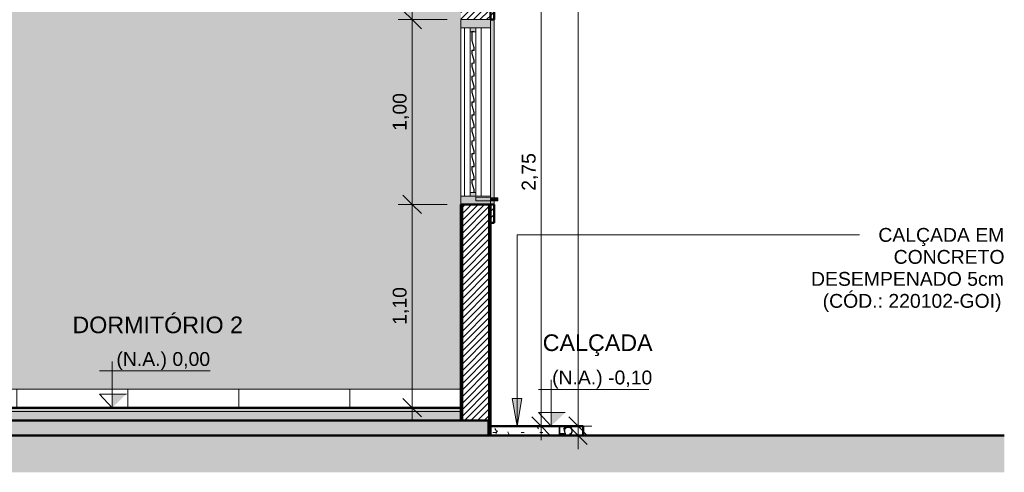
# Model space of a CAD drawing. Header units: metres. Extents: x -28.2 to 13.6, y -1.6 to 5.9.
# Tile 77 of 159: x -13.8 to -8.5, y -0.4 to 2.1. Entities that reach past the tile are written whole.
import ezdxf

# ---------------------------------------------------------------- set-up
doc = ezdxf.new("R2010")
doc.units = ezdxf.units.M
for name, color, linetype, lineweight in [('A-ANNO-DIMS', 7, 'Continuous', 9), ('A-ANNO-DIMS-50', 7, 'Continuous', 9), ('A-DETL-GENF', 7, 'Continuous', 5), ('A-FLOR', 7, 'Continuous', 5), ('A-FLOR-MCUT', 7, 'Continuous', 5), ('A-FLOR-PATT', 7, 'Continuous', 50), ('A-GLAZ', 7, 'Continuous', 5), ('A-WALL', 7, 'Continuous', 5), ('A-WALL-PATT', 7, 'Continuous', 5), ('G-ANNO-DIMS', 7, 'Continuous', 9), ('G-ANNO-TEXT', 7, 'Continuous', 9), ('I-WALL', 7, 'Continuous', 5), ('Q-CASE', 7, 'Continuous', 5)]:
    doc.layers.add(name, color=color, linetype=linetype, lineweight=lineweight)
doc.layers.add('A-DETL', color=7, linetype='Continuous', lineweight=5, true_color=0x00a600)
doc.styles.add('Arial', font='arial.ttf', dxfattribs={"height": 0.09})
doc.styles.add('Arial_1', font='arial.ttf', dxfattribs={"height": 0.075})
doc.dimstyles.new('Com_linha__ref__contínua__-_Cor_Vermelha_Arial_1_5mm', dxfattribs={"dimscale": 0.3048, "dimtxt": 0.076519, "dimasz": 0.328084, "dimexe": 0.246063, "dimexo": 0.246063, "dimgap": 0.024606, "dimtad": 1, "dimrnd": 0.01, "dimzin": 0, "dimdsep": 46, "dimtxsty": 'Arial_1', "dimblk1": 'OBLIQUE', "dimblk2": 'OBLIQUE', "dimsah": 1, "dimcen": 0.09, "dimdle": 0.246063, "dimazin": 0, "dimtfac": 1, "dimtdec": 4, "dimtix": 1, "dimtmove": 0, "dimatfit": 3, "dimfxl": 1, "dimtvp": 1, "dimtolj": 1, "dimtzin": 0, "dimarcsym": 2})
doc.dimstyles.new('Com_linha__ref__contínua__-_Cor_Vermelha_Arial_1_5mm_2', dxfattribs={"dimscale": 0.3048, "dimtxt": 0.076519, "dimasz": 0.328084, "dimexe": 0.246063, "dimexo": 0.246063, "dimgap": 0.024606, "dimtad": 1, "dimdec": 1, "dimlfac": 100, "dimrnd": 0.1, "dimdsep": 46, "dimtxsty": 'Arial_1', "dimblk1": 'OBLIQUE', "dimblk2": 'OBLIQUE', "dimsah": 1, "dimcen": 0.09, "dimdle": 0.246063, "dimazin": 0, "dimtfac": 1, "dimtdec": 4, "dimtix": 1, "dimtmove": 0, "dimatfit": 3, "dimfxl": 1, "dimtvp": 1, "dimtolj": 1, "dimtzin": 0, "dimarcsym": 2})
pattern_1 = [(45, (-14.575, 2.812), (-0.01767767, 0.01767767), [])]
pattern_2 = [(0, (-14.575, 2.812), (0.2032, 0.0508), [0.01676, -0.13564, 0.01676, -0.13564, -0.8128]), (0, (-14.575, 2.812), (0.2032, 0.0508), [-0.3048, 0.01676, -0.28804, 0.01676, -0.13564, -0.3556]), (0, (-14.575, 2.812), (0.2032, 0.0508), [-0.762, 0.01676, -0.08484, 0.01676, -0.23724]), (120, (-14.499, 2.838), (-0.1455941, 0.15057636), [0.01676, -0.13564, 0.01676, -0.13564, -0.8128]), (120, (-14.499, 2.838), (-0.1455941, 0.15057636), [-0.3048, 0.01676, -0.28804, 0.01676, -0.13564, -0.3556]), (120, (-14.499, 2.838), (-0.1455941, 0.15057636), [-0.762, 0.01676, -0.08484, 0.01676, -0.23724]), (240, (-14.473, 2.939), (-0.0576059, -0.20137636), [0.01676, -0.13564, 0.01676, -0.13564, -0.8128]), (240, (-14.473, 2.939), (-0.0576059, -0.20137636), [-0.3048, 0.01676, -0.28804, 0.01676, -0.13564, -0.3556]), (240, (-14.473, 2.939), (-0.0576059, -0.20137636), [-0.762, 0.01676, -0.08484, 0.01676, -0.23724])]

# ---------------------------------------------------------------- blocks, each defined once
blk = doc.blocks.new('JANELA DE CORRE_-2633398-D0')
at = {"layer": 'A-GLAZ', "true_color": 0xf4f4f4}
h = blk.add_hatch(color=7, dxfattribs=at)
h.paths.add_polyline_path([(-11.385, 1.1), (-11.235, 1.1), (-11.235, 1.145), (-11.395, 1.145), (-11.395, 1.1)])
h.paths.add_polyline_path([(-11.3526, 2.055), (-11.235, 2.055), (-11.235, 2.1), (-11.395, 2.1), (-11.395, 2.055), (-11.375, 2.055)])
h = blk.add_hatch(color=7, dxfattribs=at)
h.paths.add_polyline_path([(-11.315, 1.145), (-11.315, 1.165), (-11.345, 1.165), (-11.345, 1.145)])
h.paths.add_polyline_path([(-11.315, 2.035), (-11.315, 2.055), (-11.345, 2.055), (-11.345, 2.035)])
blk.add_hatch(color=7, dxfattribs=at).paths.add_polyline_path([(-11.324, 1.165), (-11.324, 1.1801), (-11.334, 1.2151), (-11.334, 1.234), (-11.324, 1.234), (-11.324, 1.2501), (-11.334, 1.2851), (-11.334, 1.304), (-11.324, 1.304), (-11.324, 1.3201), (-11.334, 1.3551), (-11.334, 1.374), (-11.324, 1.374), (-11.324, 1.3901), (-11.334, 1.4251), (-11.334, 1.444), (-11.324, 1.444), (-11.324, 1.4601), (-11.334, 1.4951), (-11.334, 1.514), (-11.324, 1.514), (-11.324, 1.5301), (-11.334, 1.5651), (-11.334, 1.584), (-11.324, 1.584), (-11.324, 1.6001), (-11.334, 1.6351), (-11.334, 1.654), (-11.324, 1.654), (-11.324, 1.6701), (-11.334, 1.7051), (-11.334, 1.724), (-11.324, 1.724), (-11.324, 1.7401), (-11.334, 1.7751), (-11.334, 1.794), (-11.324, 1.794), (-11.324, 1.8101), (-11.334, 1.8451), (-11.334, 1.864), (-11.324, 1.864), (-11.324, 1.8801), (-11.334, 1.9151), (-11.334, 1.934), (-11.324, 1.934), (-11.324, 1.9501), (-11.334, 1.9851), (-11.334, 2.035), (-11.335, 2.035), (-11.335, 1.985), (-11.325, 1.9481), (-11.325, 1.935), (-11.335, 1.935), (-11.335, 1.915), (-11.325, 1.88), (-11.325, 1.865), (-11.335, 1.865), (-11.335, 1.845), (-11.325, 1.81), (-11.325, 1.795), (-11.335, 1.795), (-11.335, 1.775), (-11.325, 1.74), (-11.325, 1.725), (-11.335, 1.725), (-11.335, 1.705), (-11.325, 1.67), (-11.325, 1.655), (-11.335, 1.655), (-11.335, 1.635), (-11.325, 1.6), (-11.325, 1.585), (-11.335, 1.585), (-11.3347, 1.5638), (-11.325, 1.53), (-11.325, 1.515), (-11.335, 1.515), (-11.335, 1.495), (-11.325, 1.46), (-11.325, 1.445), (-11.335, 1.445), (-11.335, 1.425), (-11.325, 1.39), (-11.325, 1.375), (-11.335, 1.375), (-11.335, 1.355), (-11.325, 1.32), (-11.325, 1.305), (-11.335, 1.305), (-11.335, 1.285), (-11.325, 1.25), (-11.325, 1.235), (-11.335, 1.235), (-11.335, 1.215), (-11.325, 1.1796), (-11.325, 1.165)])
at = {"layer": 'A-GLAZ', "lineweight": 15}
for p, q in [((-11.395, 2.1), (-11.395, 2.055)), ((-11.235, 2.1), (-11.395, 2.1)), ((-11.235, 2.055), (-11.235, 2.1)), ((-11.395, 2.055), (-11.235, 2.055)), ((-11.345, 2.055), (-11.345, 2.035)), ((-11.315, 2.055), (-11.345, 2.055)), ((-11.345, 2.035), (-11.315, 2.035)), ((-11.325, 2.036), (-11.335, 2.036)), ((-11.335, 2.036), (-11.335, 1.985)), ((-11.334, 1.9851), (-11.334, 2.035)), ((-11.334, 2.035), (-11.325, 2.035)), ((-11.325, 2.035), (-11.325, 2.036)), ((-11.315, 2.035), (-11.315, 2.055)), ((-11.335, 1.985), (-11.325, 1.95)), ((-11.324, 1.9501), (-11.334, 1.9851)), ((-11.325, 1.935), (-11.335, 1.935)), ((-11.335, 1.935), (-11.335, 1.915)), ((-11.334, 1.9151), (-11.334, 1.934)), ((-11.334, 1.934), (-11.324, 1.934)), ((-11.325, 1.95), (-11.325, 1.935)), ((-11.324, 1.934), (-11.324, 1.9501)), ((-11.335, 1.915), (-11.325, 1.88)), ((-11.325, 1.865), (-11.335, 1.865)), ((-11.335, 1.865), (-11.335, 1.845)), ((-11.324, 1.8801), (-11.334, 1.9151)), ((-11.334, 1.8451), (-11.334, 1.864)), ((-11.334, 1.864), (-11.324, 1.864)), ((-11.325, 1.88), (-11.325, 1.865)), ((-11.324, 1.864), (-11.324, 1.8801)), ((-11.335, 1.845), (-11.325, 1.81)), ((-11.324, 1.8101), (-11.334, 1.8451)), ((-11.325, 1.81), (-11.325, 1.795)), ((-11.324, 1.794), (-11.324, 1.8101)), ((-11.325, 1.795), (-11.335, 1.795)), ((-11.335, 1.795), (-11.335, 1.775)), ((-11.335, 1.775), (-11.325, 1.74)), ((-11.334, 1.7751), (-11.334, 1.794)), ((-11.334, 1.794), (-11.324, 1.794)), ((-11.324, 1.7401), (-11.334, 1.7751)), ((-11.325, 1.725), (-11.335, 1.725)), ((-11.335, 1.725), (-11.335, 1.705)), ((-11.335, 1.705), (-11.325, 1.67)), ((-11.334, 1.7051), (-11.334, 1.724)), ((-11.334, 1.724), (-11.324, 1.724)), ((-11.324, 1.6701), (-11.334, 1.7051)), ((-11.325, 1.74), (-11.325, 1.725)), ((-11.324, 1.724), (-11.324, 1.7401)), ((-11.325, 1.655), (-11.335, 1.655)), ((-11.335, 1.655), (-11.335, 1.635)), ((-11.334, 1.6351), (-11.334, 1.654)), ((-11.334, 1.654), (-11.324, 1.654)), ((-11.325, 1.67), (-11.325, 1.655)), ((-11.324, 1.654), (-11.324, 1.6701)), ((-11.335, 1.635), (-11.325, 1.6)), ((-11.324, 1.6001), (-11.334, 1.6351)), ((-11.325, 1.6), (-11.325, 1.585)), ((-11.324, 1.584), (-11.324, 1.6001)), ((-11.325, 1.585), (-11.335, 1.585)), ((-11.335, 1.585), (-11.335, 1.565)), ((-11.335, 1.565), (-11.325, 1.53)), ((-11.334, 1.5651), (-11.334, 1.584)), ((-11.334, 1.584), (-11.324, 1.584)), ((-11.324, 1.5301), (-11.334, 1.5651)), ((-11.325, 1.515), (-11.335, 1.515)), ((-11.335, 1.515), (-11.335, 1.495)), ((-11.335, 1.495), (-11.325, 1.46)), ((-11.334, 1.4951), (-11.334, 1.514)), ((-11.334, 1.514), (-11.324, 1.514)), ((-11.324, 1.4601), (-11.334, 1.4951)), ((-11.325, 1.53), (-11.325, 1.515)), ((-11.324, 1.514), (-11.324, 1.5301)), ((-11.325, 1.445), (-11.335, 1.445)), ((-11.335, 1.445), (-11.335, 1.425)), ((-11.334, 1.4251), (-11.334, 1.444)), ((-11.334, 1.444), (-11.324, 1.444)), ((-11.325, 1.46), (-11.325, 1.445)), ((-11.324, 1.444), (-11.324, 1.4601)), ((-11.335, 1.425), (-11.325, 1.39)), ((-11.324, 1.3901), (-11.334, 1.4251)), ((-11.325, 1.39), (-11.325, 1.375)), ((-11.324, 1.374), (-11.324, 1.3901)), ((-11.325, 1.375), (-11.335, 1.375)), ((-11.335, 1.375), (-11.335, 1.355)), ((-11.335, 1.355), (-11.325, 1.32)), ((-11.334, 1.3551), (-11.334, 1.374)), ((-11.334, 1.374), (-11.324, 1.374)), ((-11.324, 1.3201), (-11.334, 1.3551)), ((-11.325, 1.305), (-11.335, 1.305)), ((-11.335, 1.305), (-11.335, 1.285)), ((-11.335, 1.285), (-11.325, 1.25)), ((-11.334, 1.2851), (-11.334, 1.304)), ((-11.334, 1.304), (-11.324, 1.304)), ((-11.324, 1.2501), (-11.334, 1.2851)), ((-11.325, 1.32), (-11.325, 1.305)), ((-11.324, 1.304), (-11.324, 1.3201)), ((-11.325, 1.235), (-11.335, 1.235)), ((-11.335, 1.235), (-11.335, 1.215)), ((-11.334, 1.2151), (-11.334, 1.234)), ((-11.334, 1.234), (-11.324, 1.234)), ((-11.325, 1.25), (-11.325, 1.235)), ((-11.324, 1.234), (-11.324, 1.2501)), ((-11.335, 1.215), (-11.325, 1.18)), ((-11.324, 1.1801), (-11.334, 1.2151)), ((-11.325, 1.18), (-11.325, 1.165)), ((-11.324, 1.165), (-11.324, 1.1801)), ((-11.395, 1.145), (-11.395, 1.1)), ((-11.235, 1.145), (-11.395, 1.145)), ((-11.345, 1.165), (-11.345, 1.145)), ((-11.315, 1.165), (-11.345, 1.165)), ((-11.345, 1.145), (-11.315, 1.145)), ((-11.325, 1.165), (-11.324, 1.165)), ((-11.315, 1.145), (-11.315, 1.165)), ((-11.235, 1.1), (-11.235, 1.145)), ((-11.395, 1.1), (-11.235, 1.1))]:
    blk.add_line(p, q, dxfattribs=at)
at = {"layer": 'A-GLAZ'}
for p, q in [((-11.395, 1.145), (-11.395, 2.055)), ((-11.375, 1.145), (-11.375, 2.055)), ((-11.345, 2.035), (-11.345, 1.165)), ((-11.345, 1.165), (-11.345, 2.035)), ((-11.315, 1.165), (-11.315, 2.035)), ((-11.315, 2.035), (-11.315, 1.165)), ((-11.285, 2.055), (-11.285, 1.145)), ((-11.235, 2.055), (-11.235, 1.145))]:
    blk.add_line(p, q, dxfattribs=at)
blk = doc.blocks.new('Componentes de gabinete 1 - Componentes de gabinete 1-2086930-D')
at = {"layer": 'Q-CASE', "true_color": 0xd2d2d2}
blk.add_hatch(color=254, dxfattribs=at).paths.add_polyline_path([(-11.203, 1.12), (-11.195, 1.12), (-11.195, 1.1358), (-11.235, 1.1372), (-11.235, 1.12), (-11.2068, 1.1203), (-11.2048, 1.1217), (-11.2036, 1.1206)])
at = {"layer": 'Q-CASE', "lineweight": 15}
for p, q in [((-11.195, 1.1358), (-11.315, 1.14)), ((-11.315, 1.14), (-11.315, 1.12)), ((-11.315, 1.12), (-11.207, 1.12)), ((-11.203, 1.12), (-11.195, 1.12)), ((-11.195, 1.12), (-11.195, 1.1358))]:
    blk.add_line(p, q, dxfattribs=at)
blk.add_arc((-11.205, 1.12), 0.002, 0, 180, dxfattribs=at)
blk = doc.blocks.new('Paredes 1 - Paredes 1-2288142-D')
at = {"layer": 'A-WALL', "true_color": 0x808080}
h = blk.add_hatch(dxfattribs=at)
h.set_pattern_fill('FP_1', color=8, style=0, pattern_type=2)
h.set_pattern_definition(pattern_1)
h.paths.add_polyline_path([(-11.215, 1), (-11.215, 1.1), (-11.235, 1.1), (-11.235, 1)])
h.paths.add_polyline_path([(-11.235, 2.1), (-11.215, 2.1), (-11.215, 2.2), (-11.235, 2.2)])
at = {"layer": 'A-WALL', "true_color": 0xc0c0c0}
h = blk.add_hatch(color=9, dxfattribs=at)
h.paths.add_polyline_path([(-11.235, 1.1), (-11.215, 1.1), (-11.215, 1.12), (-11.235, 1.12)])
h.paths.add_polyline_path([(-11.215, 1.1365), (-11.215, 2.1), (-11.235, 2.1), (-11.235, 1.1372)])
at = {"layer": 'A-WALL', "lineweight": 50}
for p, q in [((-11.215, 2.2), (-11.235, 2.2)), ((-11.235, 2.2), (-11.235, 2.1)), ((-11.215, 2.1), (-11.215, 2.2)), ((-11.235, 2.1), (-11.215, 2.1)), ((-11.215, 1.1), (-11.235, 1.1)), ((-11.235, 1.1), (-11.235, 1)), ((-11.215, 1), (-11.215, 1.1)), ((-11.235, 1), (-11.215, 1))]:
    blk.add_line(p, q, dxfattribs=at)
at = {"layer": 'A-WALL'}
for p, q in [((-11.215, 2.1), (-11.215, 1.1365)), ((-11.215, 1.12), (-11.215, 1.1))]:
    blk.add_line(p, q, dxfattribs=at)
blk = doc.blocks.new('Elevações de ponto - Cota de elevação - corte _N_O e N_A_-1979376-D')
at = {"layer": 'G-ANNO-DIMS'}
blk.add_hatch(color=256, dxfattribs=at).paths.add_polyline_path([(-17.2866, 0.0736), (-17.3631, 0), (-17.3631, 0.0736)])
for p, q in [((-17.3631, 0), (-17.3631, 0.25)), ((-17.4317, 0.1986), (-16.8339, 0.1986)), ((-17.3631, 0), (-17.4317, 0.0736)), ((-17.4317, 0.0736), (-17.2866, 0.0736)), ((-17.3631, 0.0736), (-17.4317, 0.0736)), ((-17.4317, 0.0736), (-17.3631, 0)), ((-17.3631, 0), (-17.3631, 0.0736))]:
    blk.add_line(p, q, dxfattribs=at)
blk = doc.blocks.new('DIMBLOCK5-D')
at = {"layer": 'A-ANNO-DIMS-50', "color": 242, "true_color": 0xbd2b2e, "transparency": 16777216}
for p, q in [((-11.6586, 1.1), (-11.7086, 1.15)), ((-11.6586, 1.1), (-11.7336, 1.1)), ((-11.6586, -0.075), (-11.6586, 1.1)), ((-11.6586, 1.1), (-11.6086, 1.05)), ((-11.6586, 1.1), (-11.47, 1.1)), ((-11.6586, 0), (-11.7086, 0.05)), ((-11.6586, 0), (-11.6086, -0.05)), ((-11.6586, 0), (-11.7336, 0)), ((-11.6586, 0), (-11.6543, 0))]:
    blk.add_line(p, q, dxfattribs=at)
at = {"layer": 'A-ANNO-DIMS-50', "color": 0, "transparency": 16777216, "insert": (-11.7635, 0.4488), "char_height": 0.075, "width": 0.242979, "attachment_point": 1, "rotation": 90, "line_spacing_factor": 0.941778, "style": 'Arial_1'}
blk.add_mtext('1,10', dxfattribs=at)
blk = doc.blocks.new('_Oblique')
at = {"color": 0, "linetype": 'ByBlock', "lineweight": -2}
blk.add_line((-0.5, -0.5), (0.5, 0.5), dxfattribs=at)
blk = doc.blocks.new('DIMBLOCK6-D')
at = {"layer": 'A-ANNO-DIMS-50', "color": 242, "true_color": 0xbd2b2e, "transparency": 16777216}
for p, q in [((-11.6586, 2.1), (-11.7086, 2.15)), ((-11.6586, 2.1), (-11.7336, 2.1)), ((-11.6586, 1.1), (-11.6586, 2.1)), ((-11.6586, 2.1), (-11.6086, 2.05)), ((-11.6586, 2.1), (-11.47, 2.1)), ((-11.6586, 1.1), (-11.7086, 1.15)), ((-11.6586, 1.1), (-11.7336, 1.1)), ((-11.6586, 1.1), (-11.6086, 1.05)), ((-11.6586, 1.1), (-11.47, 1.1))]:
    blk.add_line(p, q, dxfattribs=at)
at = {"layer": 'A-ANNO-DIMS-50', "color": 0, "transparency": 16777216, "insert": (-11.7635, 1.4988), "char_height": 0.075, "width": 0.242979, "attachment_point": 1, "rotation": 90, "line_spacing_factor": 0.941778, "style": 'Arial_1'}
blk.add_mtext('1,00', dxfattribs=at)
blk = doc.blocks.new('DIMBLOCK7-D')
at = {"layer": 'A-ANNO-DIMS-50', "color": 242, "true_color": 0xbd2b2e, "transparency": 16777216}
for p, q in [((-11.6586, 2.53), (-11.7086, 2.58)), ((-11.6586, 2.1), (-11.6586, 2.605)), ((-11.6586, 2.53), (-11.7336, 2.53)), ((-11.6586, 2.53), (-11.6086, 2.48)), ((-11.6586, 2.53), (-11.6543, 2.53)), ((-11.6586, 2.1), (-11.7086, 2.15)), ((-11.6586, 2.1), (-11.7336, 2.1)), ((-11.6586, 2.1), (-11.6086, 2.05)), ((-11.6586, 2.1), (-11.47, 2.1))]:
    blk.add_line(p, q, dxfattribs=at)
at = {"layer": 'A-ANNO-DIMS-50', "color": 0, "transparency": 16777216, "insert": (-11.7635, 2.2138), "char_height": 0.075, "width": 0.242979, "attachment_point": 1, "rotation": 90, "line_spacing_factor": 0.941778, "style": 'Arial_1'}
blk.add_mtext('0,43', dxfattribs=at)
blk = doc.blocks.new('DIMBLOCK18-D')
at = {"layer": 'A-ANNO-DIMS-50', "color": 242, "true_color": 0xbd2b2e, "transparency": 16777216}
for p, q in [((-10.9616, 2.65), (-11.0116, 2.7)), ((-10.9616, 2.65), (-11.16, 2.65)), ((-10.9616, 2.65), (-10.9616, -0.175)), ((-10.9616, 2.65), (-10.9116, 2.6)), ((-10.9616, 2.65), (-10.8866, 2.65)), ((-10.9616, -0.1), (-11.0116, -0.05)), ((-10.9616, -0.1), (-10.9659, -0.1)), ((-10.9616, -0.1), (-10.9116, -0.15)), ((-10.9616, -0.1), (-10.8866, -0.1))]:
    blk.add_line(p, q, dxfattribs=at)
at = {"layer": 'A-ANNO-DIMS-50', "color": 0, "transparency": 16777216, "insert": (-11.0665, 1.1738), "char_height": 0.075, "width": 0.242979, "attachment_point": 1, "rotation": 90, "line_spacing_factor": 0.941778, "style": 'Arial_1'}
blk.add_mtext('2,75', dxfattribs=at)
blk = doc.blocks.new('DIMBLOCK19-D')
at = {"layer": 'A-ANNO-DIMS-50', "color": 242, "true_color": 0xbd2b2e, "transparency": 16777216}
for p, q in [((-10.7616, -0.1), (-10.8116, -0.05)), ((-10.7616, -0.225), (-10.7616, -0.025)), ((-10.7616, -0.1), (-10.8366, -0.1)), ((-10.7616, -0.15), (-10.8116, -0.1)), ((-10.7616, -0.1), (-10.7116, -0.15)), ((-10.7616, -0.1), (-10.7573, -0.1)), ((-10.7616, -0.15), (-10.8366, -0.15)), ((-10.7616, -0.15), (-10.7116, -0.2)), ((-10.7616, -0.15), (-10.7573, -0.15))]:
    blk.add_line(p, q, dxfattribs=at)
at = {"layer": 'A-ANNO-DIMS-50', "color": 0, "transparency": 16777216, "insert": (-10.8665, -0.1538), "char_height": 0.075, "width": 0.069221, "attachment_point": 1, "rotation": 90, "line_spacing_factor": 0.941778, "style": 'Arial_1'}
blk.add_mtext('5', dxfattribs=at)
blk = doc.blocks.new('DIMBLOCK20-D')
at = {"layer": 'A-ANNO-DIMS-50', "color": 242, "true_color": 0xbd2b2e, "transparency": 16777216}
for p, q in [((-10.7616, 5.325), (-10.7616, -0.175)), ((-10.7616, 5.25), (-10.8116, 5.3)), ((-10.7616, 5.25), (-11.14, 5.25)), ((-10.7616, 5.25), (-10.7116, 5.2)), ((-10.7616, 5.25), (-10.6866, 5.25)), ((-10.7616, -0.1), (-10.8116, -0.05)), ((-10.7616, -0.1), (-10.7659, -0.1)), ((-10.7616, -0.1), (-10.7116, -0.15)), ((-10.7616, -0.1), (-10.6866, -0.1))]:
    blk.add_line(p, q, dxfattribs=at)
at = {"layer": 'A-ANNO-DIMS-50', "color": 0, "transparency": 16777216, "insert": (-10.8665, 2.4738), "char_height": 0.075, "width": 0.242979, "attachment_point": 1, "rotation": 90, "line_spacing_factor": 0.941778, "style": 'Arial_1'}
blk.add_mtext('5,35', dxfattribs=at)

msp = doc.modelspace()

# ---------------------------------------------------------------- hatches: boundary and pattern name
at = {"layer": 'A-DETL-GENF', "true_color": 0xd2e2c2}
msp.add_hatch(color=254, dxfattribs=at).paths.add_polyline_path([(-10.735, -0.35), (-8.4579, -0.35), (-8.4579, -0.15), (-28.219, -0.15), (-28.219, -0.35), (-10.928, -0.35)])
at = {"layer": 'A-FLOR', "true_color": 0x808080}
h = msp.add_hatch(dxfattribs=at)
h.set_pattern_fill('FP_2', color=8, style=0, pattern_type=2)
h.set_pattern_definition(pattern_2)
h.paths.add_polyline_path([(-14.115, -0.02), (-11.395, -0.02), (-11.395, 0), (-15.315, 0), (-15.315, -0.02), (-14.155, -0.02)])
h.paths.add_polyline_path([(-18.073, -0.02), (-15.475, -0.02), (-15.475, 0), (-18.075, 0), (-18.075, -0.02)])
at = {"layer": 'A-FLOR-PATT', "lineweight": 5, "true_color": 0x808080}
h = msp.add_hatch(dxfattribs=at)
h.set_pattern_fill('FP_2', color=8, style=0, pattern_type=2)
h.set_pattern_definition(pattern_2)
h.paths.add_polyline_path([(-14.195, -0.07), (-11.395, -0.07), (-11.395, -0.02), (-15.315, -0.02), (-15.315, -0.07), (-14.6332, -0.07)])
h.paths.add_polyline_path([(-17.7209, -0.07), (-15.475, -0.07), (-15.475, -0.02), (-18.075, -0.02), (-18.075, -0.07)])
h = msp.add_hatch(dxfattribs=at)
h.set_pattern_fill('FP_2', color=8, style=0, pattern_type=2)
h.set_pattern_definition(pattern_2)
h.paths.add_polyline_path([(-11.5456, -0.15), (-11.245, -0.15), (-11.245, -0.07), (-18.225, -0.07), (-18.225, -0.15), (-11.7, -0.15)])
h = msp.add_hatch(dxfattribs=at)
h.set_pattern_fill('FP_2', color=8, style=0, pattern_type=2)
h.set_pattern_definition(pattern_2)
h.paths.add_polyline_path([(-11.235, -0.15), (-10.735, -0.15), (-10.735, -0.1), (-11.235, -0.1)])
at = {"layer": 'A-WALL-PATT', "true_color": 0x808080}
h = msp.add_hatch(dxfattribs=at)
h.set_pattern_fill('FP_1', color=8, style=0, pattern_type=2)
h.set_pattern_definition(pattern_1)
h.paths.add_polyline_path([(-11.3875, -0.07), (-11.3875, 1.1), (-11.39, 1.1), (-11.39, -0.07)])
h.paths.add_polyline_path([(-11.3875, 2.1), (-11.3875, 2.65), (-11.39, 2.65), (-11.39, 2.1)])
h = msp.add_hatch(dxfattribs=at)
h.set_pattern_fill('FP_1', color=8, style=0, pattern_type=2)
h.set_pattern_definition(pattern_1)
h.paths.add_polyline_path([(-11.385, -0.07), (-11.385, 1.1), (-11.3875, 1.1), (-11.3875, -0.07)])
h.paths.add_polyline_path([(-11.385, 2.1), (-11.385, 2.65), (-11.3875, 2.6498), (-11.3875, 2.1)])
h = msp.add_hatch(dxfattribs=at)
h.set_pattern_fill('FP_1', color=8, style=0, pattern_type=2)
h.set_pattern_definition(pattern_1)
h.paths.add_polyline_path([(-11.245, -0.07), (-11.245, 1.1), (-11.385, 1.1), (-11.385, -0.07)])
h.paths.add_polyline_path([(-11.385, 2.1), (-11.245, 2.1), (-11.245, 2.65), (-11.385, 2.6497), (-11.385, 2.1402)])
h = msp.add_hatch(dxfattribs=at)
h.set_pattern_fill('FP_1', color=8, style=0, pattern_type=2)
h.set_pattern_definition(pattern_1)
h.paths.add_polyline_path([(-11.245, -0.07), (-11.2425, -0.07), (-11.2425, 1.1), (-11.245, 1.1), (-11.245, -0.0422)])
h.paths.add_polyline_path([(-11.2425, 2.1), (-11.2425, 2.65), (-11.245, 2.65), (-11.245, 2.1)])
h = msp.add_hatch(dxfattribs=at)
h.set_pattern_fill('FP_1', color=8, style=0, pattern_type=2)
h.set_pattern_definition(pattern_1)
h.paths.add_polyline_path([(-11.2425, -0.07), (-11.24, -0.07), (-11.24, 1.1), (-11.2425, 1.1), (-11.2425, -0.0492)])
h.paths.add_polyline_path([(-11.24, 2.1), (-11.24, 2.65), (-11.2425, 2.65), (-11.2425, 2.1)])
at = {"layer": 'A-WALL-PATT', "true_color": 0x787878}
h = msp.add_hatch(dxfattribs=at)
h.set_pattern_fill('FP_9', color=8, style=0, pattern_type=2)
h.set_pattern_definition([(0, (-11.395, 0), (0, 0.6), []), (90, (-11.395, 0), (-0.6, 4e-17), [])])
h.paths.add_polyline_path([(-13.0894, 0), (-11.397, 0), (-11.397, 0.1), (-14.365, 0.1), (-14.365, 0), (-13.128, 0)])
at = {"layer": 'A-WALL-PATT', "true_color": 0x808080}
h = msp.add_hatch(dxfattribs=at)
h.set_pattern_fill('FP_1', color=8, style=0, pattern_type=2)
h.set_pattern_definition(pattern_1)
h.paths.add_polyline_path([(-11.395, 0), (-11.395, 0.1), (-11.397, 0.1), (-11.397, 0)])
at = {"layer": 'G-ANNO-TEXT'}
msp.add_hatch(color=256, dxfattribs=at).paths.add_polyline_path([(-11.0915, -0.1), (-11.0651, 0.05), (-11.118, 0.05)])
at = {"layer": 'I-WALL', "true_color": 0x808080}
h = msp.add_hatch(dxfattribs=at)
h.set_pattern_fill('FP_1', color=8, style=0, pattern_type=2)
h.set_pattern_definition(pattern_1)
h.paths.add_polyline_path([(-11.39, -0.07), (-11.39, 1.1), (-11.395, 1.1), (-11.395, -0.07)])
h.paths.add_polyline_path([(-11.3912, 2.1), (-11.39, 2.1), (-11.39, 2.65), (-11.395, 2.65), (-11.395, 2.1)])
h = msp.add_hatch(dxfattribs=at)
h.set_pattern_fill('FP_1', color=8, style=0, pattern_type=2)
h.set_pattern_definition(pattern_1)
h.paths.add_polyline_path([(-11.24, -0.07), (-11.235, -0.07), (-11.235, 1.1), (-11.24, 1.1), (-11.24, -0.0561)])
h.paths.add_polyline_path([(-11.235, 2.1), (-11.235, 2.65), (-11.24, 2.65), (-11.24, 2.1), (-11.2368, 2.1)])
at = {"layer": 'I-WALL', "true_color": 0xf4eccd}
h = msp.add_hatch(color=254, dxfattribs=at)
h.paths.add_polyline_path([(-14.115, 0.1), (-11.395, 0.1), (-11.395, 2.53), (-14.115, 2.53), (-14.115, 0.1709)])
h.paths.add_polyline_path([(-13.9348, 1.0406), (-13.9545, 1.0406), (-13.9545, 1.16), (-13.8756, 1.16), (-13.8756, 1.0406), (-13.9335, 1.0406)])
h.paths.add_polyline_path([(-13.9252, 1.0797), (-13.9238, 1.0803), (-13.9232, 1.0817), (-13.9238, 1.0831), (-13.9252, 1.0837), (-13.9266, 1.0831), (-13.9272, 1.0817), (-13.9266, 1.0803), (-13.9257, 1.0798)])
h.paths.add_polyline_path([(-13.9049, 1.0797), (-13.9035, 1.0803), (-13.9029, 1.0817), (-13.9035, 1.0831), (-13.9049, 1.0837), (-13.9063, 1.0831), (-13.9069, 1.0817), (-13.9063, 1.0803), (-13.9054, 1.0798)])
h.paths.add_polyline_path([(-13.9325, 1.0813), (-13.933, 1.0859), (-13.9326, 1.0817)])
h.paths.add_polyline_path([(-13.915, 1.082), (-13.9136, 1.0826), (-13.913, 1.084), (-13.9136, 1.0854), (-13.915, 1.086), (-13.9165, 1.0854), (-13.917, 1.084), (-13.9165, 1.0826), (-13.9156, 1.082)])
at = {"layer": 'I-WALL', "true_color": 0x808080}
h = msp.add_hatch(dxfattribs=at)
h.set_pattern_fill('FP_1', color=8, style=0, pattern_type=2)
h.set_pattern_definition(pattern_1)
h.paths.add_polyline_path([(-11.235, -0.15), (-11.235, -0.07), (-11.245, -0.07), (-11.245, -0.15)])

# ---------------------------------------------------------------- linework, layer by layer
at = {"layer": 'A-DETL', "color": 7, "lineweight": 50}
for p, q in [((-8.4579, -0.15), (-28.219, -0.15)), ((-10.735, -0.15), (-9.375, -0.15))]:
    msp.add_line(p, q, dxfattribs=at)
at = {"layer": 'A-FLOR', "lineweight": 50}
for p, q in [((-11.395, 0), (-15.315, 0)), ((-11.395, -0.07), (-11.395, 0)), ((-15.315, -0.07), (-11.395, -0.07)), ((-11.245, -0.15), (-11.245, -0.07)), ((-10.735, -0.1), (-11.235, -0.1)), ((-11.235, -0.1), (-11.235, -0.15)), ((-10.735, -0.15), (-10.735, -0.1))]:
    msp.add_line(p, q, dxfattribs=at)
at = {"layer": 'A-FLOR-MCUT'}
msp.add_line((-11.395, -0.02), (-15.315, -0.02), dxfattribs=at)
at = {"layer": 'A-WALL'}
for p, q in [((-11.39, 1.1), (-11.39, -0.07)), ((-11.3875, 1.1), (-11.3875, -0.07)), ((-11.385, 1.1), (-11.385, -0.07)), ((-11.245, 1.1), (-11.245, -0.07)), ((-11.2425, 1.1), (-11.2425, -0.07)), ((-11.24, 1.1), (-11.24, -0.07)), ((-11.397, 0.1), (-14.365, 0.1))]:
    msp.add_line(p, q, dxfattribs=at)
at = {"layer": 'A-WALL', "lineweight": 25}
for p, q in [((-11.397, 0.1), (-11.397, 0)), ((-11.395, 0.1), (-11.397, 0.1))]:
    msp.add_line(p, q, dxfattribs=at)
at = {"layer": 'G-ANNO-TEXT'}
for p, q in [((-11.0915, 0.9351), (-9.6272, 0.9351)), ((-11.0915, -0.1), (-11.0915, 0.9351)), ((-9.6272, 0.9351), (-9.2403, 0.9351)), ((-11.0651, 0.05), (-11.118, 0.05)), ((-11.118, 0.05), (-11.0915, -0.1)), ((-11.0915, -0.1), (-11.0651, 0.05))]:
    msp.add_line(p, q, dxfattribs=at)
at = {"layer": 'I-WALL', "lineweight": 50}
for p, q in [((-11.235, 1.1), (-11.395, 1.1)), ((-11.395, 1.1), (-11.395, 0)), ((-11.235, -0.1), (-11.235, 1.1)), ((-11.235, -0.07), (-11.395, -0.07))]:
    msp.add_line(p, q, dxfattribs=at)

# ---------------------------------------------------------------- block references
at = {"layer": 'A-GLAZ'}
msp.add_blockref('JANELA DE CORRE_-2633398-D0', (0, 0), dxfattribs=at)
at = {"layer": 'A-WALL'}
msp.add_blockref('Paredes 1 - Paredes 1-2288142-D', (0, 0), dxfattribs=at)
at = {"layer": 'G-ANNO-DIMS'}
for p in [(4.0834, 0), (4.0834, 0), (6.4554, -0.1)]:
    msp.add_blockref('Elevações de ponto - Cota de elevação - corte _N_O e N_A_-1979376-D', p, dxfattribs=at)
at = {"layer": 'Q-CASE'}
msp.add_blockref('Componentes de gabinete 1 - Componentes de gabinete 1-2086930-D', (0, 0), dxfattribs=at)

# ---------------------------------------------------------------- texts
at = {"layer": 'G-ANNO-DIMS', "lineweight": 18, "char_height": 0.075, "attachment_point": 1, "line_spacing_factor": 0.941778, "style": 'Arial_1'}
for s, insert, width in [('(N.A.) 0,00', (-13.2569, 0.3009), 0.605101), ('(N.A.) 0,00', (-13.2569, 0.3009), 0.605101), ('(N.A.) -0,10', (-10.9021, 0.2009), 0.64642)]:
    msp.add_mtext(s, dxfattribs=dict(at, insert=insert, width=width))
at = {"layer": 'G-ANNO-TEXT', "attachment_point": 1}
for s, insert, char_height, width, style in [('CALÇADA EM ', (-9.1387, 0.9726), 0.075, 0.829747, 'Arial_1'), ('CONCRETO ', (-9.056, 0.8536), 0.075, 0.729536, 'Arial_1'), ('DESEMPENADO 5cm', (-9.5025, 0.7345), 0.075, 1.270675, 'Arial_1'), ('(CÓD.: 220102-GOI)', (-9.4396, 0.6154), 0.075, 1.194514, 'Arial_1'), ('DORMITÓRIO 2', (-13.4946, 0.4931), 0.09, 1.086287, 'Arial'), ('CALÇADA', (-10.9527, 0.3967), 0.09, 0.709493, 'Arial')]:
    msp.add_mtext(s, dxfattribs=dict(at, insert=insert, char_height=char_height, width=width, style=style))

# ---------------------------------------------------------------- dimensions: what is measured, and where the dimension line sits
at = {"layer": 'A-ANNO-DIMS', "color": 242, "true_color": 0xbd2b2e}
for base, p1, p2, dimstyle, override, picture, middle in [((-10.7616, -0.1), (-11.215, 5.25), (-10.6909, -0.1), 'Com_linha__ref__contínua__-_Cor_Vermelha_Arial_1_5mm', {"dimpost": '<>', "dimfxl": 5.375612}, 'DIMBLOCK20-D', (-10.8074, 2.575)), ((-10.9616, -0.1), (-11.235, 2.65), (-10.8909, -0.1), 'Com_linha__ref__contínua__-_Cor_Vermelha_Arial_1_5mm', {"dimpost": '<>', "dimfxl": 2.771448}, 'DIMBLOCK18-D', (-11.0074, 1.275)), ((-11.6586, 2.53), (-11.395, 2.1), (-11.7293, 2.53), 'Com_linha__ref__contínua__-_Cor_Vermelha_Arial_1_5mm', {"dimpost": '<>', "dimfxl": 0.544642}, 'DIMBLOCK7-D', (-11.7044, 2.315)), ((-11.6586, 2.1), (-11.395, 1.1), (-11.395, 2.1), 'Com_linha__ref__contínua__-_Cor_Vermelha_Arial_1_5mm', {"dimpost": '<>', "dimfxl": 1}, 'DIMBLOCK6-D', (-11.7044, 1.6)), ((-11.6586, 1.1), (-11.7293, 0), (-11.395, 1.1), 'Com_linha__ref__contínua__-_Cor_Vermelha_Arial_1_5mm', {"dimpost": '<>', "dimfxl": 1.149667}, 'DIMBLOCK5-D', (-11.7044, 0.55)), ((-10.7616, -0.1), (-10.8323, -0.15), (-10.8323, -0.1), 'Com_linha__ref__contínua__-_Cor_Vermelha_Arial_1_5mm_2', {"dimpost": '<>', "dimfxl": 0.05}, 'DIMBLOCK19-D', (-10.8073, -0.125))]:
    dim = msp.add_linear_dim(base=base, p1=p1, p2=p2, angle=90, dimstyle=dimstyle, override=override, dxfattribs=at)
    dim.commit()
    dim.dimension.update_dxf_attribs({"geometry": picture, "text_midpoint": middle})

doc.saveas('drawing.dxf')
